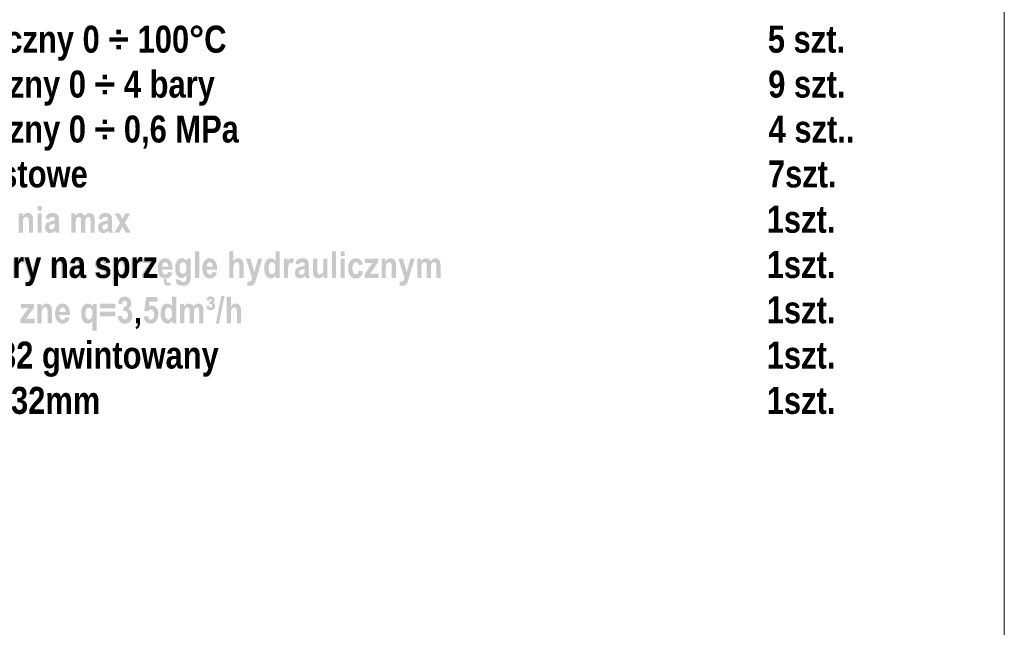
# Model space of a CAD drawing. Header units: millimetres. Extents: x -2626 to 2068, y -6169 to 7214.
# Tile 70 of 144: x -139 to 414, y -5696 to -5355. Entities that reach past the tile are written whole.
import ezdxf

# ---------------------------------------------------------------- set-up
doc = ezdxf.new("R2010")
doc.units = ezdxf.units.MM
doc.layers.get('0').update_dxf_attribs({"color": 252})

msp = doc.modelspace()

# ---------------------------------------------------------------- hatches: boundary and pattern name
h = msp.add_hatch(color=7)
h.dxf.hatch_style = 2
h.paths.add_polyline_path([(-131.1, -5475.01), (-133.46, -5475.01), (-133.46, -5469.48), (-133.49, -5468.1), (-133.59, -5467.27), (-133.78, -5466.78), (-134.08, -5466.42), (-134.47, -5466.2), (-134.9, -5466.13), (-135.47, -5466.22), (-135.98, -5466.51), (-136.38, -5466.97), (-136.65, -5467.57), (-136.73, -5467.98), (-136.79, -5468.54), (-136.83, -5469.25), (-136.84, -5470.11), (-136.84, -5475.01), (-139.2, -5475.01), (-139.2, -5464.18), (-137.01, -5464.18), (-137.01, -5465.77), (-136.4, -5464.97), (-135.7, -5464.4), (-134.94, -5464.05), (-134.09, -5463.93), (-133.14, -5464.07), (-132.35, -5464.47), (-131.75, -5465.08), (-131.37, -5465.85), (-131.17, -5466.88), (-131.1, -5468.28)])
h = msp.add_hatch(color=7)
h.paths.add_polyline_path([(-128.62, -5462.71), (-128.62, -5460.06), (-126.26, -5460.06), (-126.26, -5462.71)])
h.paths.add_polyline_path([(-128.62, -5475.01), (-128.62, -5464.18), (-126.26, -5464.18), (-126.26, -5475.01)])
h = msp.add_hatch(color=7)
h.paths.add_polyline_path([(-122.06, -5467.48), (-124.19, -5467.02), (-123.67, -5465.61), (-122.91, -5464.65), (-121.82, -5464.12), (-120.34, -5463.93), (-119.03, -5464.04), (-118.07, -5464.35), (-117.39, -5464.85), (-116.95, -5465.49), (-116.8, -5465.92), (-116.69, -5466.5), (-116.63, -5467.23), (-116.61, -5468.11), (-116.63, -5471.45), (-116.6, -5472.68), (-116.51, -5473.55), (-116.1, -5475.01), (-118.42, -5475.01), (-118.73, -5473.83), (-119.35, -5474.46), (-120.02, -5474.9), (-120.73, -5475.17), (-121.48, -5475.26), (-122.66, -5475.04), (-123.61, -5474.39), (-124.23, -5473.37), (-124.43, -5472.07), (-124.35, -5471.21), (-124.1, -5470.46), (-123.69, -5469.85), (-123.15, -5469.38), (-122.35, -5468.99), (-121.19, -5468.65), (-119.8, -5468.28), (-118.91, -5467.94), (-118.95, -5467.2), (-119.04, -5466.76), (-119.51, -5466.31), (-119.92, -5466.17), (-120.47, -5466.13), (-121.04, -5466.2), (-121.47, -5466.41), (-121.8, -5466.82)])
h.paths.add_polyline_path([(-118.91, -5469.81), (-119.49, -5470.01), (-120.31, -5470.24), (-121.21, -5470.54), (-121.74, -5470.87), (-121.99, -5471.27), (-122.08, -5471.77), (-121.98, -5472.34), (-121.7, -5472.82), (-121.29, -5473.13), (-120.77, -5473.24), (-120.27, -5473.15), (-119.78, -5472.9), (-119.36, -5472.53), (-119.1, -5472.09), (-118.96, -5471.43), (-118.91, -5470.38)])
h = msp.add_hatch(color=7)
h.dxf.hatch_style = 2
h.paths.add_polyline_path([(-109.57, -5464.18), (-107.41, -5464.18), (-107.41, -5465.66), (-106.8, -5464.9), (-106.14, -5464.37), (-105.42, -5464.04), (-104.63, -5463.93), (-103.84, -5464.04), (-103.15, -5464.37), (-102.58, -5464.9), (-102.13, -5465.66), (-101.51, -5464.9), (-100.85, -5464.37), (-100.16, -5464.04), (-99.41, -5463.93), (-98.57, -5464.04), (-97.85, -5464.37), (-97.27, -5464.9), (-96.85, -5465.61), (-96.59, -5466.63), (-96.5, -5468.09), (-96.5, -5475.01), (-98.86, -5475.01), (-98.86, -5468.82), (-98.93, -5467.47), (-99.15, -5466.66), (-99.53, -5466.26), (-100.11, -5466.13), (-100.82, -5466.32), (-101.37, -5466.88), (-101.58, -5467.34), (-101.73, -5467.99), (-101.82, -5468.81), (-101.85, -5469.81), (-101.85, -5475.01), (-104.21, -5475.01), (-104.21, -5469.07), (-104.22, -5468.27), (-104.26, -5467.63), (-104.32, -5467.14), (-104.4, -5466.8), (-104.79, -5466.3), (-105.43, -5466.13), (-105.93, -5466.22), (-106.39, -5466.48), (-106.77, -5466.91), (-107.02, -5467.49), (-107.17, -5468.39), (-107.22, -5469.75), (-107.22, -5475.01), (-109.57, -5475.01)])
h = msp.add_hatch(color=7)
h.paths.add_polyline_path([(-92.27, -5467.48), (-94.4, -5467.02), (-93.88, -5465.61), (-93.12, -5464.65), (-92.03, -5464.12), (-90.55, -5463.93), (-89.24, -5464.04), (-88.28, -5464.35), (-87.61, -5464.85), (-87.16, -5465.49), (-87.01, -5465.92), (-86.9, -5466.5), (-86.84, -5467.23), (-86.82, -5468.11), (-86.84, -5471.45), (-86.81, -5472.68), (-86.72, -5473.55), (-86.31, -5475.01), (-88.63, -5475.01), (-88.94, -5473.83), (-89.56, -5474.46), (-90.23, -5474.9), (-90.94, -5475.17), (-91.69, -5475.26), (-92.87, -5475.04), (-93.82, -5474.39), (-94.44, -5473.37), (-94.64, -5472.07), (-94.56, -5471.21), (-94.31, -5470.46), (-93.9, -5469.85), (-93.36, -5469.38), (-92.56, -5468.99), (-91.4, -5468.65), (-90.01, -5468.28), (-89.12, -5467.94), (-89.16, -5467.2), (-89.25, -5466.76), (-89.72, -5466.31), (-90.13, -5466.17), (-90.68, -5466.13), (-91.25, -5466.2), (-91.68, -5466.41), (-92.01, -5466.82)])
h.paths.add_polyline_path([(-89.12, -5469.81), (-89.7, -5470.01), (-90.52, -5470.24), (-91.42, -5470.54), (-91.95, -5470.87), (-92.2, -5471.27), (-92.29, -5471.77), (-92.19, -5472.34), (-91.91, -5472.82), (-91.5, -5473.13), (-90.98, -5473.24), (-90.48, -5473.15), (-89.99, -5472.9), (-89.57, -5472.53), (-89.31, -5472.09), (-89.17, -5471.43), (-89.12, -5470.38)])
h = msp.add_hatch(color=7)
h.dxf.hatch_style = 2
h.paths.add_polyline_path([(-85.54, -5475.01), (-82.33, -5469.43), (-85.41, -5464.18), (-82.53, -5464.18), (-80.96, -5467.16), (-79.3, -5464.18), (-76.55, -5464.18), (-79.56, -5469.31), (-76.27, -5475.01), (-79.15, -5475.01), (-80.96, -5471.66), (-82.79, -5475.01)])
h = msp.add_hatch(color=7)
h.dxf.hatch_style = 2
h.paths.add_polyline_path([(-40.26, -5500.41), (-40.26, -5485.46), (-37.9, -5485.46), (-37.9, -5500.41)])
h = msp.add_hatch(color=7)
h.dxf.hatch_style = 2
h.paths.add_polyline_path([(-18.68, -5485.46), (-18.68, -5490.95), (-18.09, -5490.24), (-17.45, -5489.73), (-16.74, -5489.43), (-15.97, -5489.33), (-15, -5489.47), (-14.2, -5489.89), (-13.59, -5490.57), (-13.18, -5491.48), (-13.01, -5492.51), (-12.95, -5494.05), (-12.95, -5500.41), (-15.3, -5500.41), (-15.3, -5494.69), (-15.31, -5493.79), (-15.36, -5493.07), (-15.44, -5492.54), (-15.55, -5492.2), (-16.04, -5491.69), (-16.77, -5491.52), (-17.58, -5491.71), (-18.18, -5492.25), (-18.4, -5492.7), (-18.56, -5493.3), (-18.65, -5494.06), (-18.68, -5494.98), (-18.68, -5500.41), (-21.04, -5500.41), (-21.04, -5485.46)])
h = msp.add_hatch(color=7)
h.paths.add_polyline_path([(7.3, -5500.41), (5.1, -5500.41), (5.1, -5498.82), (4.51, -5499.62), (3.82, -5500.2), (3.08, -5500.54), (2.32, -5500.66), (1.59, -5500.56), (0.92, -5500.29), (0.29, -5499.82), (-0.28, -5499.17), (-0.77, -5498.35), (-1.11, -5497.37), (-1.32, -5496.23), (-1.39, -5494.93), (-1.32, -5493.63), (-1.12, -5492.5), (-0.78, -5491.54), (-0.31, -5490.75), (0.26, -5490.13), (0.9, -5489.69), (1.6, -5489.42), (2.36, -5489.33), (3.08, -5489.43), (3.75, -5489.71), (4.37, -5490.18), (4.94, -5490.84), (4.94, -5485.46), (7.3, -5485.46)])
h.paths.add_polyline_path([(1.02, -5494.76), (1.08, -5496.04), (1.27, -5496.95), (1.57, -5497.58), (1.99, -5498.03), (2.48, -5498.3), (3.03, -5498.39), (3.75, -5498.18), (4.38, -5497.56), (4.8, -5496.51), (4.95, -5495.03), (4.81, -5493.43), (4.39, -5492.35), (3.76, -5491.73), (2.98, -5491.52), (2.22, -5491.73), (1.59, -5492.33), (1.16, -5493.34)])
h = msp.add_hatch(color=7)
h.dxf.hatch_style = 2
h.paths.add_polyline_path([(36.61, -5500.41), (36.61, -5485.46), (38.96, -5485.46), (38.96, -5500.41)])
h = msp.add_hatch(color=7)
h.paths.add_polyline_path([(41.41, -5488.11), (41.41, -5485.46), (43.77, -5485.46), (43.77, -5488.11)])
h.paths.add_polyline_path([(41.41, -5500.41), (41.41, -5489.57), (43.77, -5489.57), (43.77, -5500.41)])
h = msp.add_hatch(color=7)
h.dxf.hatch_style = 2
h.paths.add_polyline_path([(-139.85, -5500.41), (-142.21, -5500.41), (-142.21, -5489.57), (-140.03, -5489.57), (-140.03, -5491.11), (-139.5, -5490.22), (-139.02, -5489.68), (-138.55, -5489.42), (-138, -5489.33), (-137.21, -5489.47), (-136.46, -5489.87), (-137.19, -5492.37), (-137.76, -5492.02), (-138.29, -5491.9), (-138.75, -5491.99), (-139.15, -5492.27), (-139.47, -5492.77), (-139.69, -5493.58), (-139.76, -5494.15), (-139.81, -5494.92), (-139.84, -5495.89), (-139.85, -5497.06)])
h = msp.add_hatch(color=7)
h.dxf.hatch_style = 2
h.paths.add_polyline_path([(-136.5, -5489.57), (-134, -5489.57), (-131.88, -5497.27), (-129.8, -5489.57), (-127.38, -5489.57), (-130.51, -5500), (-131.11, -5502.03), (-131.51, -5503.02), (-131.9, -5503.7), (-132.35, -5504.17), (-132.9, -5504.52), (-133.58, -5504.74), (-134.4, -5504.81), (-135.73, -5504.63), (-135.94, -5502.39), (-134.94, -5502.52), (-134.33, -5502.41), (-133.84, -5502.07), (-133.44, -5501.44), (-133.13, -5500.44)])
h = msp.add_hatch(color=7)
h.dxf.hatch_style = 2
h.paths.add_polyline_path([(-112.89, -5500.41), (-115.24, -5500.41), (-115.24, -5494.88), (-115.28, -5493.5), (-115.38, -5492.67), (-115.56, -5492.18), (-115.87, -5491.82), (-116.26, -5491.6), (-116.69, -5491.52), (-117.25, -5491.62), (-117.76, -5491.91), (-118.17, -5492.37), (-118.43, -5492.96), (-118.52, -5493.38), (-118.58, -5493.94), (-118.62, -5494.64), (-118.63, -5495.5), (-118.63, -5500.41), (-120.98, -5500.41), (-120.98, -5489.57), (-118.8, -5489.57), (-118.8, -5491.17), (-118.18, -5490.37), (-117.49, -5489.79), (-116.72, -5489.45), (-115.87, -5489.33), (-114.93, -5489.47), (-114.14, -5489.87), (-113.54, -5490.48), (-113.16, -5491.24), (-112.95, -5492.27), (-112.89, -5493.68)])
h = msp.add_hatch(color=7)
h.paths.add_polyline_path([(-108.65, -5492.88), (-110.78, -5492.41), (-110.27, -5491), (-109.5, -5490.05), (-108.41, -5489.51), (-106.93, -5489.33), (-105.62, -5489.44), (-104.66, -5489.75), (-103.99, -5490.25), (-103.54, -5490.89), (-103.39, -5491.32), (-103.28, -5491.9), (-103.22, -5492.63), (-103.2, -5493.5), (-103.22, -5496.85), (-103.19, -5498.08), (-103.11, -5498.95), (-102.69, -5500.41), (-105.01, -5500.41), (-105.32, -5499.23), (-105.94, -5499.85), (-106.61, -5500.3), (-107.32, -5500.57), (-108.07, -5500.66), (-109.25, -5500.44), (-110.2, -5499.79), (-110.82, -5498.77), (-111.02, -5497.46), (-110.94, -5496.6), (-110.69, -5495.86), (-110.28, -5495.25), (-109.74, -5494.77), (-108.94, -5494.39), (-107.78, -5494.04), (-106.4, -5493.68), (-105.5, -5493.34), (-105.54, -5492.6), (-105.63, -5492.16), (-106.1, -5491.7), (-106.51, -5491.57), (-107.06, -5491.52), (-107.63, -5491.6), (-108.06, -5491.81), (-108.39, -5492.22)])
h.paths.add_polyline_path([(-105.5, -5495.21), (-106.08, -5495.41), (-106.9, -5495.63), (-107.8, -5495.94), (-108.33, -5496.27), (-108.58, -5496.67), (-108.67, -5497.17), (-108.58, -5497.74), (-108.3, -5498.21), (-107.88, -5498.53), (-107.36, -5498.64), (-106.86, -5498.55), (-106.37, -5498.3), (-105.96, -5497.92), (-105.69, -5497.48), (-105.55, -5496.82), (-105.5, -5495.78)])
h = msp.add_hatch(color=7)
h.dxf.hatch_style = 2
h.paths.add_polyline_path([(-96.8, -5497.32), (-94.45, -5496.88), (-94.22, -5497.63), (-93.82, -5498.16), (-93.27, -5498.48), (-92.55, -5498.59), (-91.82, -5498.5), (-91.29, -5498.26), (-90.98, -5497.88), (-90.87, -5497.41), (-91.05, -5496.85), (-91.34, -5496.66), (-91.82, -5496.49), (-93.14, -5496.11), (-94.19, -5495.75), (-94.98, -5495.38), (-95.5, -5495.03), (-96.23, -5494.01), (-96.48, -5492.65), (-96.24, -5491.3), (-95.52, -5490.24), (-94.99, -5489.84), (-94.35, -5489.56), (-93.6, -5489.39), (-92.74, -5489.33), (-91.2, -5489.5), (-90.08, -5490.01), (-89.31, -5490.9), (-88.81, -5492.2), (-91.02, -5492.7), (-91.24, -5492.13), (-91.59, -5491.72), (-92.07, -5491.47), (-92.69, -5491.39), (-93.44, -5491.45), (-93.93, -5491.64), (-94.21, -5491.93), (-94.3, -5492.29), (-94.21, -5492.62), (-93.96, -5492.88), (-93.7, -5493.02), (-93.27, -5493.19), (-92.66, -5493.39), (-91.87, -5493.62), (-90.96, -5493.91), (-90.22, -5494.23), (-89.63, -5494.58), (-89.2, -5494.95), (-88.68, -5495.87), (-88.5, -5497.05), (-88.57, -5497.8), (-88.77, -5498.48), (-89.11, -5499.09), (-89.58, -5499.64), (-90.17, -5500.08), (-90.86, -5500.4), (-91.66, -5500.59), (-92.55, -5500.66), (-94.12, -5500.44), (-95.37, -5499.8), (-96.27, -5498.75)])
h = msp.add_hatch(color=7)
h.paths.add_polyline_path([(-86.44, -5489.57), (-84.24, -5489.57), (-84.24, -5491.17), (-83.73, -5490.4), (-83.06, -5489.82), (-82.3, -5489.45), (-81.48, -5489.33), (-80.75, -5489.42), (-80.07, -5489.7), (-79.44, -5490.15), (-78.86, -5490.78), (-78.38, -5491.58), (-78.04, -5492.53), (-77.83, -5493.63), (-77.77, -5494.89), (-77.84, -5496.21), (-78.04, -5497.36), (-78.39, -5498.35), (-78.87, -5499.17), (-79.45, -5499.82), (-80.08, -5500.29), (-80.76, -5500.56), (-81.49, -5500.66), (-82.17, -5500.57), (-82.8, -5500.31), (-83.43, -5499.83), (-84.08, -5499.07), (-84.08, -5504.53), (-86.44, -5504.53)])
h.paths.add_polyline_path([(-84.11, -5494.81), (-83.96, -5496.41), (-83.52, -5497.51), (-82.86, -5498.16), (-82.07, -5498.38), (-81.33, -5498.18), (-80.72, -5497.58), (-80.3, -5496.53), (-80.16, -5494.96), (-80.31, -5493.46), (-80.73, -5492.42), (-81.36, -5491.8), (-82.11, -5491.6), (-82.9, -5491.8), (-83.54, -5492.4), (-83.97, -5493.4)])
h = msp.add_hatch(color=7)
h.dxf.hatch_style = 2
h.paths.add_polyline_path([(-73.55, -5500.41), (-75.9, -5500.41), (-75.9, -5489.57), (-73.72, -5489.57), (-73.72, -5491.11), (-73.19, -5490.22), (-72.72, -5489.68), (-72.24, -5489.42), (-71.69, -5489.33), (-70.91, -5489.47), (-70.15, -5489.87), (-70.89, -5492.37), (-71.45, -5492.02), (-71.99, -5491.9), (-72.45, -5491.99), (-72.85, -5492.27), (-73.17, -5492.77), (-73.39, -5493.58), (-73.46, -5494.15), (-73.51, -5494.92), (-73.54, -5495.89), (-73.55, -5497.06)])
h = msp.add_hatch(color=7)
h.dxf.hatch_style = 2
h.paths.add_polyline_path([(-70.03, -5500.41), (-70.03, -5498.18), (-66.69, -5493.51), (-65.98, -5492.54), (-65.49, -5491.89), (-66.57, -5491.93), (-69.7, -5491.95), (-69.7, -5489.57), (-62.36, -5489.57), (-62.36, -5491.6), (-65.75, -5496.38), (-66.95, -5497.96), (-66.16, -5497.91), (-65.73, -5497.89), (-62.09, -5497.89), (-62.09, -5500.41)])
h = msp.add_hatch(color=7)
h.paths.add_polyline_path([(-55.28, -5496.96), (-52.95, -5497.44), (-53.55, -5498.86), (-54.41, -5499.87), (-55.5, -5500.46), (-56.81, -5500.66), (-57.74, -5500.57), (-58.56, -5500.33), (-59.26, -5499.92), (-59.85, -5499.34), (-60.41, -5498.5), (-60.8, -5497.5), (-61.04, -5496.35), (-61.12, -5495.05), (-61.04, -5493.76), (-60.8, -5492.61), (-60.4, -5491.59), (-59.84, -5490.71), (-59.27, -5490.11), (-58.61, -5489.68), (-57.87, -5489.42), (-57.05, -5489.33), (-56.15, -5489.42), (-55.35, -5489.68), (-54.65, -5490.12), (-54.06, -5490.74), (-53.52, -5491.64), (-53.13, -5492.73), (-52.89, -5494.02), (-52.81, -5495.49), (-52.83, -5495.82), (-58.71, -5495.82), (-58.56, -5496.96), (-58.14, -5497.81), (-57.53, -5498.34), (-56.79, -5498.51), (-56.28, -5498.42), (-55.85, -5498.13), (-55.52, -5497.64)])
h.paths.add_polyline_path([(-55.15, -5494.07), (-55.3, -5492.96), (-55.69, -5492.17), (-56.25, -5491.69), (-56.91, -5491.52), (-57.59, -5491.69), (-58.16, -5492.19), (-58.55, -5492.99), (-58.67, -5494.07)])
h.paths.add_polyline_path([(-57.35, -5500.15), (-56.1, -5500.15), (-56.22, -5500.8), (-56.27, -5501.62), (-56.19, -5502.34), (-55.95, -5502.84), (-55.57, -5503.13), (-55.05, -5503.23), (-53.93, -5502.99), (-53.93, -5504.37), (-54.76, -5504.7), (-55.57, -5504.81), (-56.41, -5504.65), (-57.08, -5504.18), (-57.51, -5503.43), (-57.66, -5502.43), (-57.58, -5501.41)])
h = msp.add_hatch(color=7)
h.paths.add_polyline_path([(-51.05, -5501.13), (-48.35, -5501.52), (-48.23, -5502.03), (-47.98, -5502.36), (-47.58, -5502.55), (-47, -5502.62), (-46.3, -5502.55), (-45.74, -5502.36), (-45.22, -5501.74), (-45.08, -5501.15), (-45.04, -5500.24), (-45.04, -5498.66), (-45.6, -5499.42), (-46.23, -5499.97), (-46.93, -5500.3), (-47.7, -5500.41), (-48.41, -5500.33), (-49.06, -5500.08), (-49.66, -5499.66), (-50.19, -5499.07), (-50.7, -5498.24), (-51.06, -5497.27), (-51.28, -5496.17), (-51.35, -5494.93), (-51.28, -5493.63), (-51.08, -5492.5), (-50.74, -5491.54), (-50.26, -5490.75), (-49.68, -5490.13), (-49.05, -5489.69), (-48.35, -5489.42), (-47.6, -5489.33), (-46.81, -5489.44), (-46.09, -5489.77), (-45.45, -5490.32), (-44.88, -5491.1), (-44.88, -5489.57), (-42.68, -5489.57), (-42.68, -5499.3), (-42.71, -5500.38), (-42.79, -5501.31), (-42.93, -5502.08), (-43.11, -5502.69), (-43.66, -5503.61), (-44.43, -5504.27), (-45.49, -5504.67), (-46.9, -5504.81), (-48.22, -5504.71), (-49.24, -5504.42), (-50.02, -5503.93), (-50.58, -5503.26), (-50.93, -5502.43), (-51.05, -5501.48)])
h.paths.add_polyline_path([(-48.95, -5494.77), (-48.81, -5496.27), (-48.39, -5497.3), (-47.78, -5497.9), (-47.05, -5498.1), (-46.26, -5497.89), (-45.6, -5497.29), (-45.15, -5496.28), (-45, -5494.84), (-45.14, -5493.37), (-45.57, -5492.34), (-46.22, -5491.73), (-47, -5491.52), (-47.77, -5491.72), (-48.39, -5492.32), (-48.81, -5493.33)])
h = msp.add_hatch(color=7)
h.paths.add_polyline_path([(-30.3, -5496.96), (-27.97, -5497.44), (-28.57, -5498.86), (-29.43, -5499.87), (-30.52, -5500.46), (-31.83, -5500.66), (-32.76, -5500.57), (-33.58, -5500.33), (-34.28, -5499.92), (-34.87, -5499.34), (-35.42, -5498.5), (-35.82, -5497.5), (-36.06, -5496.35), (-36.13, -5495.05), (-36.06, -5493.76), (-35.82, -5492.61), (-35.42, -5491.59), (-34.86, -5490.71), (-34.28, -5490.11), (-33.62, -5489.68), (-32.88, -5489.42), (-32.07, -5489.33), (-31.16, -5489.42), (-30.37, -5489.68), (-29.67, -5490.12), (-29.08, -5490.74), (-28.53, -5491.64), (-28.14, -5492.73), (-27.91, -5494.02), (-27.83, -5495.49), (-27.84, -5495.82), (-33.73, -5495.82), (-33.57, -5496.96), (-33.15, -5497.81), (-32.54, -5498.34), (-31.81, -5498.51), (-31.29, -5498.42), (-30.87, -5498.13), (-30.54, -5497.64)])
h.paths.add_polyline_path([(-30.17, -5494.07), (-30.32, -5492.96), (-30.71, -5492.17), (-31.27, -5491.69), (-31.92, -5491.52), (-32.61, -5491.69), (-33.18, -5492.19), (-33.57, -5492.99), (-33.69, -5494.07)])
h = msp.add_hatch(color=7)
h.dxf.hatch_style = 2
h.paths.add_polyline_path([(-11.59, -5489.57), (-9.08, -5489.57), (-6.97, -5497.27), (-4.89, -5489.57), (-2.46, -5489.57), (-5.59, -5500), (-6.2, -5502.03), (-6.6, -5503.02), (-6.99, -5503.7), (-7.43, -5504.17), (-7.99, -5504.52), (-8.67, -5504.74), (-9.48, -5504.81), (-10.82, -5504.63), (-11.02, -5502.39), (-10.03, -5502.52), (-9.42, -5502.41), (-8.93, -5502.07), (-8.53, -5501.44), (-8.21, -5500.44)])
h = msp.add_hatch(color=7)
h.dxf.hatch_style = 2
h.paths.add_polyline_path([(11.96, -5500.41), (9.61, -5500.41), (9.61, -5489.57), (11.79, -5489.57), (11.79, -5491.11), (12.32, -5490.22), (12.79, -5489.68), (13.27, -5489.42), (13.82, -5489.33), (14.6, -5489.47), (15.36, -5489.87), (14.62, -5492.37), (14.06, -5492.02), (13.52, -5491.9), (13.06, -5491.99), (12.66, -5492.27), (12.34, -5492.77), (12.13, -5493.58), (12.05, -5494.15), (12, -5494.92), (11.97, -5495.89), (11.96, -5497.06)])
h = msp.add_hatch(color=7)
h.paths.add_polyline_path([(18.18, -5492.88), (16.05, -5492.41), (16.57, -5491), (17.33, -5490.05), (18.42, -5489.51), (19.9, -5489.33), (21.21, -5489.44), (22.17, -5489.75), (22.85, -5490.25), (23.29, -5490.89), (23.44, -5491.32), (23.55, -5491.9), (23.61, -5492.63), (23.63, -5493.5), (23.61, -5496.85), (23.64, -5498.08), (23.73, -5498.95), (24.14, -5500.41), (21.82, -5500.41), (21.51, -5499.23), (20.89, -5499.85), (20.22, -5500.3), (19.51, -5500.57), (18.76, -5500.66), (17.58, -5500.44), (16.63, -5499.79), (16.01, -5498.77), (15.81, -5497.46), (15.89, -5496.6), (16.14, -5495.86), (16.55, -5495.25), (17.09, -5494.77), (17.89, -5494.39), (19.05, -5494.04), (20.44, -5493.68), (21.33, -5493.34), (21.29, -5492.6), (21.2, -5492.16), (20.73, -5491.7), (20.32, -5491.57), (19.77, -5491.52), (19.2, -5491.6), (18.77, -5491.81), (18.44, -5492.22)])
h.paths.add_polyline_path([(21.33, -5495.21), (20.75, -5495.41), (19.93, -5495.63), (19.03, -5495.94), (18.5, -5496.27), (18.25, -5496.67), (18.16, -5497.17), (18.26, -5497.74), (18.54, -5498.21), (18.95, -5498.53), (19.47, -5498.64), (19.97, -5498.55), (20.46, -5498.3), (20.88, -5497.92), (21.14, -5497.48), (21.28, -5496.82), (21.33, -5495.78)])
h = msp.add_hatch(color=7)
h.dxf.hatch_style = 2
h.paths.add_polyline_path([(31.88, -5500.41), (31.88, -5498.79), (31.31, -5499.57), (30.59, -5500.16), (29.78, -5500.53), (28.93, -5500.66), (28.1, -5500.54), (27.36, -5500.2), (26.75, -5499.64), (26.33, -5498.89), (26.07, -5497.85), (25.98, -5496.43), (25.98, -5489.57), (28.34, -5489.57), (28.34, -5494.55), (28.34, -5495.52), (28.36, -5496.3), (28.4, -5496.88), (28.45, -5497.26), (28.62, -5497.78), (28.92, -5498.16), (29.32, -5498.39), (29.81, -5498.47), (30.38, -5498.37), (30.9, -5498.06), (31.31, -5497.59), (31.56, -5497), (31.63, -5496.58), (31.68, -5495.96), (31.71, -5495.15), (31.72, -5494.14), (31.72, -5489.57), (34.06, -5489.57), (34.06, -5500.41)])
h = msp.add_hatch(color=7)
h.dxf.hatch_style = 2
h.paths.add_polyline_path([(53.96, -5492.78), (51.65, -5493.29), (51.45, -5492.55), (51.12, -5492.01), (50.65, -5491.69), (50.05, -5491.59), (49.26, -5491.77), (48.65, -5492.32), (48.25, -5493.31), (48.12, -5494.8), (48.15, -5495.69), (48.25, -5496.45), (48.42, -5497.06), (48.65, -5497.52), (49.27, -5498.12), (50.07, -5498.32), (50.67, -5498.2), (51.16, -5497.87), (51.52, -5497.24), (51.77, -5496.26), (54.08, -5496.74), (53.56, -5498.45), (52.7, -5499.68), (51.51, -5500.41), (49.97, -5500.66), (48.96, -5500.55), (48.08, -5500.24), (47.35, -5499.73), (46.75, -5499), (46.29, -5498.14), (45.96, -5497.18), (45.77, -5496.15), (45.7, -5495.02), (45.78, -5493.72), (46, -5492.57), (46.37, -5491.6), (46.89, -5490.79), (47.53, -5490.15), (48.26, -5489.7), (49.09, -5489.42), (50, -5489.33), (51.42, -5489.54), (52.55, -5490.16), (53.4, -5491.23)])
h = msp.add_hatch(color=7)
h.dxf.hatch_style = 2
h.paths.add_polyline_path([(54.88, -5500.41), (54.88, -5498.18), (58.22, -5493.51), (58.93, -5492.54), (59.43, -5491.89), (58.35, -5491.93), (55.21, -5491.95), (55.21, -5489.57), (62.56, -5489.57), (62.56, -5491.6), (59.16, -5496.38), (57.96, -5497.96), (58.76, -5497.91), (59.18, -5497.89), (62.82, -5497.89), (62.82, -5500.41)])
h = msp.add_hatch(color=7)
h.dxf.hatch_style = 2
h.paths.add_polyline_path([(72.56, -5500.41), (70.2, -5500.41), (70.2, -5494.88), (70.17, -5493.5), (70.07, -5492.67), (69.88, -5492.18), (69.57, -5491.82), (69.18, -5491.6), (68.75, -5491.52), (68.19, -5491.62), (67.68, -5491.91), (67.27, -5492.37), (67.01, -5492.96), (66.92, -5493.38), (66.86, -5493.94), (66.83, -5494.64), (66.81, -5495.5), (66.81, -5500.41), (64.46, -5500.41), (64.46, -5489.57), (66.64, -5489.57), (66.64, -5491.17), (67.26, -5490.37), (67.95, -5489.79), (68.72, -5489.45), (69.57, -5489.33), (70.52, -5489.47), (71.3, -5489.87), (71.9, -5490.48), (72.28, -5491.24), (72.49, -5492.27), (72.56, -5493.68)])
h = msp.add_hatch(color=7)
h.dxf.hatch_style = 2
h.paths.add_polyline_path([(73.92, -5489.57), (76.43, -5489.57), (78.54, -5497.27), (80.62, -5489.57), (83.05, -5489.57), (79.92, -5500), (79.31, -5502.03), (78.91, -5503.02), (78.52, -5503.7), (78.08, -5504.17), (77.52, -5504.52), (76.84, -5504.74), (76.03, -5504.81), (74.69, -5504.63), (74.49, -5502.39), (75.48, -5502.52), (76.09, -5502.41), (76.58, -5502.07), (76.98, -5501.44), (77.3, -5500.44)])
h = msp.add_hatch(color=7)
h.dxf.hatch_style = 2
h.paths.add_polyline_path([(84.47, -5489.57), (86.63, -5489.57), (86.63, -5491.06), (87.24, -5490.3), (87.91, -5489.76), (88.63, -5489.44), (89.41, -5489.33), (90.21, -5489.44), (90.89, -5489.76), (91.46, -5490.3), (91.92, -5491.06), (92.53, -5490.3), (93.19, -5489.76), (93.89, -5489.44), (94.63, -5489.33), (95.48, -5489.44), (96.2, -5489.77), (96.77, -5490.29), (97.2, -5491.01), (97.45, -5492.03), (97.54, -5493.48), (97.54, -5500.41), (95.18, -5500.41), (95.18, -5494.22), (95.11, -5492.87), (94.89, -5492.06), (94.51, -5491.66), (93.94, -5491.52), (93.22, -5491.71), (92.67, -5492.27), (92.46, -5492.74), (92.31, -5493.38), (92.22, -5494.21), (92.19, -5495.21), (92.19, -5500.41), (89.84, -5500.41), (89.84, -5494.47), (89.82, -5493.67), (89.79, -5493.02), (89.73, -5492.53), (89.64, -5492.2), (89.26, -5491.69), (88.61, -5491.52), (88.11, -5491.61), (87.65, -5491.87), (87.27, -5492.3), (87.02, -5492.89), (86.87, -5493.79), (86.83, -5495.15), (86.83, -5500.41), (84.47, -5500.41)])
h = msp.add_hatch(color=7)
h.dxf.hatch_style = 2
h.paths.add_polyline_path([(-83.58, -5521.84), (-81.31, -5521.5), (-81.12, -5522.44), (-80.73, -5523.12), (-80.2, -5523.55), (-79.57, -5523.69), (-78.91, -5523.52), (-78.35, -5523.02), (-77.98, -5522.23), (-77.85, -5521.19), (-77.98, -5520.21), (-78.34, -5519.47), (-78.86, -5519.01), (-79.49, -5518.85), (-80.57, -5519.06), (-80.31, -5516.73), (-79.5, -5516.62), (-78.87, -5516.24), (-78.48, -5515.63), (-78.35, -5514.8), (-78.45, -5514.11), (-78.73, -5513.59), (-79.16, -5513.26), (-79.7, -5513.15), (-80.25, -5513.27), (-80.72, -5513.65), (-81.07, -5514.28), (-81.24, -5515.15), (-83.41, -5514.7), (-83.2, -5513.75), (-82.92, -5512.93), (-82.55, -5512.26), (-82.1, -5511.72), (-80.99, -5511.02), (-79.63, -5510.79), (-78.84, -5510.87), (-78.13, -5511.09), (-77.51, -5511.46), (-76.97, -5511.98), (-76.23, -5513.24), (-75.98, -5514.62), (-76.1, -5515.56), (-76.43, -5516.39), (-76.99, -5517.13), (-77.76, -5517.77), (-76.83, -5518.21), (-76.08, -5518.99), (-75.6, -5520.04), (-75.43, -5521.33), (-75.51, -5522.31), (-75.74, -5523.2), (-76.12, -5524.01), (-76.65, -5524.72), (-77.29, -5525.31), (-77.99, -5525.73), (-78.74, -5525.98), (-79.56, -5526.06), (-80.33, -5525.99), (-81.05, -5525.78), (-81.7, -5525.43), (-82.29, -5524.93), (-82.79, -5524.31), (-83.17, -5523.59), (-83.44, -5522.77)])
h = msp.add_hatch(color=7)
h.dxf.hatch_style = 2
h.paths.add_polyline_path([(-69.04, -5521.96), (-66.7, -5521.66), (-66.5, -5522.54), (-66.1, -5523.2), (-65.56, -5523.63), (-64.97, -5523.76), (-64.3, -5523.59), (-63.73, -5523.05), (-63.34, -5522.14), (-63.21, -5520.84), (-63.34, -5519.62), (-63.72, -5518.76), (-64.31, -5518.25), (-65.03, -5518.09), (-65.99, -5518.36), (-66.85, -5519.18), (-68.76, -5518.84), (-67.55, -5511.05), (-61.34, -5511.05), (-61.34, -5513.74), (-65.77, -5513.74), (-66.15, -5516.28), (-65.35, -5515.92), (-64.53, -5515.8), (-63.84, -5515.87), (-63.2, -5516.09), (-62.61, -5516.44), (-62.07, -5516.94), (-61.52, -5517.73), (-61.12, -5518.63), (-60.88, -5519.65), (-60.8, -5520.79), (-61.07, -5522.68), (-61.89, -5524.41), (-62.49, -5525.13), (-63.21, -5525.65), (-64.04, -5525.96), (-64.99, -5526.06), (-66.49, -5525.8), (-67.72, -5525), (-68.22, -5524.41), (-68.6, -5523.7), (-68.88, -5522.89)])
h = msp.add_hatch(color=7)
h.paths.add_polyline_path([(-50.81, -5525.81), (-53, -5525.81), (-53, -5524.22), (-53.59, -5525.02), (-54.28, -5525.59), (-55.02, -5525.94), (-55.79, -5526.05), (-56.51, -5525.96), (-57.18, -5525.68), (-57.81, -5525.22), (-58.39, -5524.57), (-58.87, -5523.75), (-59.21, -5522.77), (-59.42, -5521.63), (-59.49, -5520.33), (-59.42, -5519.03), (-59.22, -5517.9), (-58.88, -5516.93), (-58.41, -5516.14), (-57.84, -5515.53), (-57.2, -5515.08), (-56.51, -5514.82), (-55.75, -5514.73), (-55.03, -5514.82), (-54.36, -5515.11), (-53.73, -5515.58), (-53.17, -5516.24), (-53.17, -5510.85), (-50.81, -5510.85)])
h.paths.add_polyline_path([(-57.08, -5520.16), (-57.02, -5521.44), (-56.83, -5522.35), (-56.53, -5522.97), (-56.12, -5523.43), (-55.62, -5523.7), (-55.07, -5523.79), (-54.35, -5523.58), (-53.73, -5522.95), (-53.3, -5521.9), (-53.15, -5520.43), (-53.29, -5518.83), (-53.71, -5517.74), (-54.34, -5517.13), (-55.13, -5516.92), (-55.88, -5517.13), (-56.52, -5517.73), (-56.94, -5518.74)])
h = msp.add_hatch(color=7)
h.dxf.hatch_style = 2
h.paths.add_polyline_path([(-33.94, -5516.16), (-32.4, -5515.95), (-32.29, -5516.43), (-32.1, -5516.78), (-31.82, -5516.99), (-31.45, -5517.06), (-31.08, -5516.98), (-30.79, -5516.75), (-30.6, -5516.4), (-30.54, -5515.95), (-30.6, -5515.54), (-30.78, -5515.22), (-31.06, -5515.01), (-31.4, -5514.94), (-32.16, -5515.1), (-31.97, -5513.61), (-31.47, -5513.56), (-31.11, -5513.39), (-30.9, -5513.14), (-30.83, -5512.8), (-31.02, -5512.31), (-31.53, -5512.13), (-32.09, -5512.38), (-32.35, -5513.13), (-33.84, -5512.86), (-33.56, -5511.93), (-33.17, -5511.31), (-32.44, -5510.83), (-31.49, -5510.67), (-30.6, -5510.82), (-29.87, -5511.28), (-29.39, -5511.95), (-29.23, -5512.75), (-29.44, -5513.54), (-30.05, -5514.22), (-29.55, -5514.52), (-29.2, -5514.92), (-28.99, -5515.42), (-28.92, -5516.03), (-29.1, -5517), (-29.65, -5517.79), (-30.46, -5518.33), (-31.46, -5518.51), (-32.39, -5518.36), (-33.15, -5517.9), (-33.68, -5517.15)])
h = msp.add_hatch(color=7)
h.dxf.hatch_style = 2
h.paths.add_polyline_path([(-28.53, -5526.06), (-25.49, -5510.6), (-23.72, -5510.6), (-26.79, -5526.06)])
h = msp.add_hatch(color=7)
h.dxf.hatch_style = 2
h.paths.add_polyline_path([(-20.12, -5510.85), (-20.12, -5516.35), (-19.53, -5515.64), (-18.88, -5515.13), (-18.17, -5514.83), (-17.41, -5514.73), (-16.43, -5514.87), (-15.63, -5515.29), (-15.02, -5515.97), (-14.61, -5516.88), (-14.44, -5517.9), (-14.39, -5519.45), (-14.39, -5525.81), (-16.73, -5525.81), (-16.73, -5520.09), (-16.75, -5519.18), (-16.8, -5518.47), (-16.88, -5517.94), (-16.99, -5517.6), (-17.47, -5517.09), (-18.2, -5516.92), (-19.01, -5517.1), (-19.62, -5517.65), (-19.84, -5518.09), (-19.99, -5518.7), (-20.09, -5519.46), (-20.12, -5520.38), (-20.12, -5525.81), (-22.47, -5525.81), (-22.47, -5510.85)])
h = msp.add_hatch(color=7)
h.dxf.hatch_style = 2
h.paths.add_polyline_path([(-138.23, -5525.81), (-138.23, -5523.57), (-134.89, -5518.91), (-134.19, -5517.93), (-133.69, -5517.29), (-134.77, -5517.33), (-137.9, -5517.35), (-137.9, -5514.97), (-130.56, -5514.97), (-130.56, -5517), (-133.95, -5521.78), (-135.15, -5523.36), (-134.36, -5523.31), (-133.94, -5523.29), (-130.29, -5523.29), (-130.29, -5525.81)])
h = msp.add_hatch(color=7)
h.dxf.hatch_style = 2
h.paths.add_polyline_path([(-120.56, -5525.81), (-122.92, -5525.81), (-122.92, -5520.28), (-122.95, -5518.9), (-123.05, -5518.06), (-123.24, -5517.58), (-123.54, -5517.22), (-123.93, -5517), (-124.36, -5516.92), (-124.93, -5517.02), (-125.43, -5517.31), (-125.84, -5517.76), (-126.11, -5518.36), (-126.19, -5518.77), (-126.25, -5519.33), (-126.29, -5520.04), (-126.3, -5520.9), (-126.3, -5525.81), (-128.66, -5525.81), (-128.66, -5514.97), (-126.47, -5514.97), (-126.47, -5516.57), (-125.86, -5515.76), (-125.16, -5515.19), (-124.4, -5514.84), (-123.55, -5514.73), (-122.6, -5514.86), (-121.81, -5515.26), (-121.21, -5515.88), (-120.83, -5516.64), (-120.63, -5517.67), (-120.56, -5519.07)])
h = msp.add_hatch(color=7)
h.paths.add_polyline_path([(-112.92, -5522.36), (-110.59, -5522.84), (-111.19, -5524.26), (-112.05, -5525.26), (-113.14, -5525.86), (-114.45, -5526.05), (-115.38, -5525.97), (-116.2, -5525.72), (-116.9, -5525.31), (-117.49, -5524.74), (-118.05, -5523.89), (-118.44, -5522.9), (-118.68, -5521.75), (-118.76, -5520.45), (-118.68, -5519.16), (-118.44, -5518.01), (-118.04, -5516.99), (-117.48, -5516.11), (-116.9, -5515.5), (-116.24, -5515.07), (-115.51, -5514.82), (-114.69, -5514.73), (-113.79, -5514.82), (-112.99, -5515.08), (-112.29, -5515.52), (-111.7, -5516.14), (-111.16, -5517.04), (-110.77, -5518.13), (-110.53, -5519.42), (-110.45, -5520.89), (-110.47, -5521.22), (-116.35, -5521.22), (-116.2, -5522.36), (-115.78, -5523.21), (-115.16, -5523.74), (-114.43, -5523.91), (-113.91, -5523.81), (-113.49, -5523.52), (-113.16, -5523.04)])
h.paths.add_polyline_path([(-112.79, -5519.46), (-112.94, -5518.36), (-113.33, -5517.56), (-113.89, -5517.08), (-114.55, -5516.92), (-115.23, -5517.09), (-115.8, -5517.58), (-116.19, -5518.39), (-116.31, -5519.46)])
h = msp.add_hatch(color=7)
h.paths.add_polyline_path([(-97.85, -5529.93), (-97.85, -5524.48), (-98.39, -5525.15), (-99.03, -5525.64), (-99.73, -5525.95), (-100.48, -5526.05), (-101.2, -5525.96), (-101.87, -5525.68), (-102.48, -5525.22), (-103.05, -5524.56), (-103.52, -5523.74), (-103.85, -5522.75), (-104.06, -5521.59), (-104.12, -5520.27), (-104.05, -5519.02), (-103.85, -5517.92), (-103.51, -5516.97), (-103.03, -5516.17), (-102.45, -5515.54), (-101.81, -5515.09), (-101.11, -5514.82), (-100.35, -5514.73), (-99.55, -5514.84), (-98.84, -5515.19), (-98.21, -5515.76), (-97.67, -5516.57), (-97.67, -5514.97), (-95.5, -5514.97), (-95.5, -5529.93)])
h.paths.add_polyline_path([(-97.77, -5520.26), (-97.91, -5518.8), (-98.33, -5517.78), (-98.96, -5517.17), (-99.73, -5516.97), (-100.51, -5517.18), (-101.15, -5517.8), (-101.57, -5518.87), (-101.72, -5520.43), (-101.58, -5521.97), (-101.16, -5523), (-100.54, -5523.59), (-99.81, -5523.79), (-99.05, -5523.57), (-98.39, -5522.91), (-97.93, -5521.81)])
h = msp.add_hatch(color=7)
h.paths.add_polyline_path([(-93.62, -5517.48), (-93.62, -5514.85), (-85.04, -5514.85), (-85.04, -5517.48)])
h.paths.add_polyline_path([(-93.62, -5522.01), (-93.62, -5519.37), (-85.04, -5519.37), (-85.04, -5522.01)])
h = msp.add_hatch(color=7)
h.dxf.hatch_style = 2
h.paths.add_polyline_path([(-48.58, -5514.97), (-46.42, -5514.97), (-46.42, -5516.45), (-45.81, -5515.7), (-45.15, -5515.16), (-44.42, -5514.84), (-43.64, -5514.73), (-42.85, -5514.84), (-42.16, -5515.16), (-41.59, -5515.7), (-41.14, -5516.45), (-40.52, -5515.7), (-39.86, -5515.16), (-39.16, -5514.84), (-38.42, -5514.73), (-37.58, -5514.84), (-36.85, -5515.16), (-36.28, -5515.69), (-35.85, -5516.4), (-35.6, -5517.43), (-35.51, -5518.88), (-35.51, -5525.81), (-37.87, -5525.81), (-37.87, -5519.61), (-37.94, -5518.27), (-38.16, -5517.46), (-38.54, -5517.06), (-39.11, -5516.92), (-39.83, -5517.11), (-40.38, -5517.67), (-40.59, -5518.14), (-40.74, -5518.78), (-40.83, -5519.6), (-40.86, -5520.6), (-40.86, -5525.81), (-43.22, -5525.81), (-43.22, -5519.87), (-43.23, -5519.07), (-43.27, -5518.42), (-43.33, -5517.93), (-43.41, -5517.6), (-43.79, -5517.09), (-44.44, -5516.92), (-44.94, -5517.01), (-45.4, -5517.27), (-45.78, -5517.7), (-46.03, -5518.29), (-46.18, -5519.18), (-46.22, -5520.54), (-46.22, -5525.81), (-48.58, -5525.81)])
h = msp.add_hatch(color=7)
h.dxf.hatch_style = 2
h.paths.add_polyline_path([(-73.44, -5522.94), (-71.09, -5522.94), (-71.09, -5524.99), (-71.2, -5526.51), (-71.5, -5527.58), (-72.17, -5528.5), (-73.17, -5529.14), (-73.63, -5527.96), (-73.04, -5527.62), (-72.63, -5527.19), (-72.4, -5526.6), (-72.31, -5525.81), (-73.44, -5525.81)])

# ---------------------------------------------------------------- linework, layer by layer
at = {"color": 7, "lineweight": 0}
msp.add_lwpolyline([(-2625.97, -6142.99), (413.94, -6142.99), (413.94, -3934.17), (-2625.97, -3934.17)], close=True, dxfattribs=at)

# ---------------------------------------------------------------- texts
at = {"color": 7, "char_height": 15.1338, "attachment_point": 1}
for s, insert in [('{\\fArialNarrow-Bold,Bold|b0|i0|c0;32. Termometr techniczny 0 ÷ 100°C}', (-322.04, -5358.86)), ('{\\fArialNarrow-Bold,Bold|b0|i0|c0;5 szt.}', (281.21, -5358.86)), ('{\\fArialNarrow-Bold,Bold|b0|i0|c0;33. Manometr techniczny 0 ÷ 4 bary}', (-322.04, -5384.06)), ('{\\fArialNarrow-Bold,Bold|b0|i0|c0;9 szt.}', (281.44, -5384.06)), ('{\\fArialNarrow-Bold,Bold|b0|i0|c0;34. Manometr techniczny 0 ÷ 0,6 MPa }', (-322.04, -5409.27)), ('{\\fArialNarrow-Bold,Bold|b0|i0|c0;4 szt..}', (281.67, -5409.27)), ('{\\fArialNarrow-Bold,Bold|b0|i0|c0;36. Lejki stalowe spustowe}', (-322.04, -5434.47)), ('{\\fArialNarrow-Bold,Bold|b0|i0|c0;7szt.}', (281.26, -5434.47)), ('{\\fArialNarrow-Bold,Bold|b0|i0|c0;1szt.}', (280.61, -5459.88)), ('{\\fArialNarrow-Bold,Bold|b0|i0|c0;38. Czujnik temperatury na sprz}', (-322.04, -5485.28)), ('{\\fArialNarrow-Bold,Bold|b0|i0|c0;1szt.}', (280.61, -5485.28)), ('{\\fArialNarrow-Bold,Bold|b0|i0|c0;1szt.}', (280.61, -5510.67)), ('{\\fArialNarrow-Bold,Bold|b0|i0|c0;41. Zawór kulowy Dn32 gwintowany}', (-321.71, -5536.09)), ('{\\fArialNarrow-Bold,Bold|b0|i0|c0;1szt.}', (280.61, -5536.09)), ('{\\fArialNarrow-Bold,Bold|b0|i0|c0;42. Zawór zwrotny Dn32mm}', (-321.71, -5561.5)), ('{\\fArialNarrow-Bold,Bold|b0|i0|c0;1szt.}', (280.61, -5561.5))]:
    msp.add_mtext(s, dxfattribs=dict(at, insert=insert))

doc.saveas('drawing.dxf')
